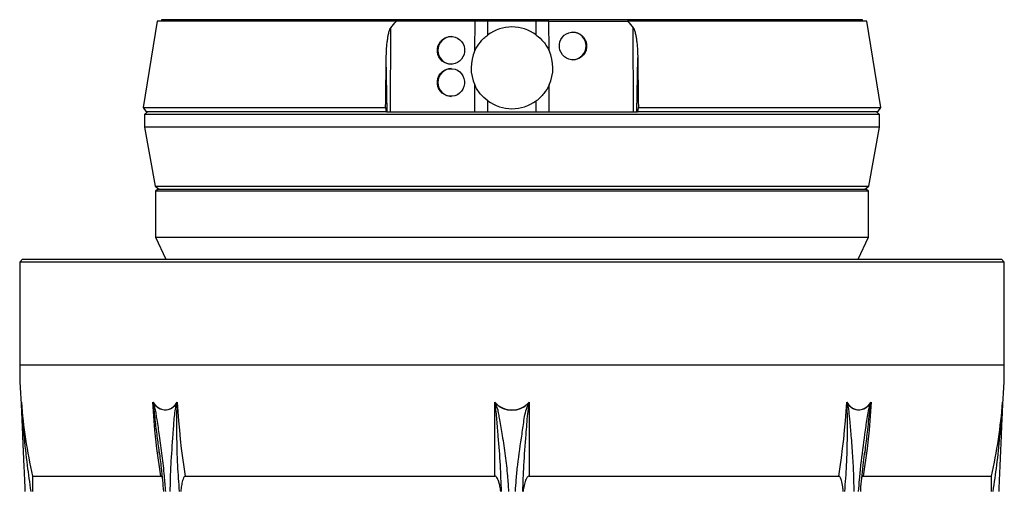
# Model space of a CAD drawing. Header units: millimetres. Extents: x 2367 to 3805, y 1036 to 5463.
# Tile 3 of 6: x 2412 to 3760, y 1961 to 2607. Entities that reach past the tile are written whole.
import ezdxf

# ---------------------------------------------------------------- set-up
doc = ezdxf.new("R2010")
doc.units = ezdxf.units.MM
doc.header["$LTSCALE"] = 2

msp = doc.modelspace()

# ---------------------------------------------------------------- linework, layer by layer
at = {"color": 7, "linetype": 'Continuous', "lineweight": 25}
for p, q in [((2600.3, 2604.9), (2581.3, 2486.8)), ((2928, 2604.9), (2600.3, 2604.9)), ((2606.3, 2606.9), (2606.3, 2604.9)), ((3003, 2604.9), (2928, 2604.9)), ((3035.7, 2604.9), (3003, 2604.9)), ((3035.6, 2564.6), (3035.7, 2604.9)), ((3053.1, 2604.9), (3035.7, 2604.9)), ((3053.1, 2585.9), (3053.1, 2604.9)), ((3086.3, 2604.9), (3053.1, 2604.9)), ((3119.6, 2604.9), (3086.3, 2604.9)), ((3136.9, 2604.9), (3119.6, 2604.9)), ((3119.6, 2585.9), (3119.6, 2604.9)), ((3137, 2564.6), (3136.9, 2604.9)), ((3136.9, 2604.9), (3169.7, 2604.9)), ((3169.7, 2604.9), (3244.6, 2604.9)), ((3572.3, 2604.9), (3244.6, 2604.9)), ((3566.3, 2604.9), (3566.3, 2606.9)), ((3591.4, 2486.8), (3572.3, 2604.9)), ((2919.9, 2480.9), (2920.2, 2595.9)), ((3252.8, 2480.9), (3252.4, 2595.9)), ((2915.4, 2480.9), (2914.1, 2554.6)), ((3257.2, 2480.9), (3258.5, 2554.6)), ((3035.3, 2480.9), (3035.4, 2517.5)), ((3137.3, 2480.9), (3137.2, 2517.5)), ((3053.1, 2480.9), (3053.1, 2495.8)), ((3119.6, 2480.9), (3119.6, 2495.8)), ((2581.3, 2486.8), (2585.5, 2480.9)), ((2581.3, 2486.8), (2913.3, 2486.8)), ((2587.3, 2480.9), (2583.3, 2476.9)), ((2914.2, 2480.9), (2585.5, 2480.9)), ((2913.3, 2486.8), (2914.2, 2480.9)), ((2914.5, 2480.9), (2914.2, 2480.9)), ((2914.5, 2480.9), (3258.1, 2480.9)), ((3258.4, 2480.9), (3258.1, 2480.9)), ((3258.4, 2480.9), (3259.3, 2486.8)), ((3587.1, 2480.9), (3258.4, 2480.9)), ((3259.3, 2486.8), (3591.4, 2486.8)), ((3589.3, 2476.9), (3585.3, 2480.9)), ((3587.1, 2480.9), (3591.4, 2486.8)), ((2583.3, 2476.9), (2583.3, 2459.9)), ((3589.3, 2476.9), (2583.3, 2476.9)), ((3589.3, 2459.9), (3589.3, 2476.9)), ((2583.3, 2459.9), (2597.6, 2378.8)), ((3589.3, 2459.9), (2583.3, 2459.9)), ((3575, 2378.8), (3589.3, 2459.9)), ((2597.6, 2378.8), (2603.2, 2374.9)), ((2597.6, 2378.8), (3537.8, 2378.8)), ((2601.3, 2374.9), (2598.3, 2371.9)), ((2601.3, 2374.9), (3506.3, 2374.9)), ((3506.3, 2374.9), (3571.3, 2374.9)), ((3537.8, 2378.8), (3575, 2378.8)), ((3569.4, 2374.9), (3575, 2378.8)), ((3574.3, 2371.9), (3571.3, 2374.9)), ((2598.3, 2371.9), (2598.3, 2308.9)), ((3508.9, 2371.9), (2598.3, 2371.9)), ((3574.3, 2371.9), (3508.9, 2371.9)), ((3574.3, 2308.9), (3574.3, 2371.9)), ((2598.3, 2308.9), (2612.3, 2278.9)), ((2598.3, 2308.9), (3508.9, 2308.9)), ((3508.9, 2308.9), (3574.3, 2308.9)), ((3560.3, 2278.9), (3574.3, 2308.9)), ((2416.3, 2278.9), (2412.3, 2274.9)), ((2416.3, 2278.9), (3756.3, 2278.9)), ((3760.3, 2274.9), (3756.3, 2278.9)), ((2412.3, 2274.9), (2412.3, 2133.6)), ((3760.3, 2274.9), (2412.3, 2274.9)), ((3760.3, 2133.6), (3760.3, 2274.9)), ((3062.7, 1981.8), (3062.7, 2083.2)), ((3110, 2083.2), (3110, 1981.8)), ((2603.8, 2012), (2603.4, 2015.1)), ((3569.2, 2015.2), (3568.8, 2011.5)), ((2430, 1981.8), (2605.5, 1981.8)), ((2639, 1981.8), (3062.7, 1981.8)), ((3110, 1981.8), (3533.6, 1981.8)), ((3567.1, 1981.8), (3742.6, 1981.8))]:
    msp.add_line(p, q, dxfattribs=at)
at = {"color": 8, "linetype": 'Continuous', "lineweight": 25}
for p, q in [((3086.3, 2606.9), (2606.3, 2606.9)), ((3566.3, 2606.9), (3086.3, 2606.9)), ((3760.3, 2133.6), (2412.3, 2133.6)), ((2414.7, 2081.8), (2414.6, 2083.2)), ((3758, 2083.2), (3757.9, 2081.7))]:
    msp.add_line(p, q, dxfattribs=at)
at = {"color": 7, "linetype": 'Continuous', "lineweight": 25, "flags": 128}
for points in [[(2594.6, 2083.2), (2597.2, 2079.8), (2600.1, 2077), (2603.2, 2074.9), (2606.5, 2073.4), (2610, 2072.7), (2613.4, 2072.7), (2616.8, 2073.4), (2620, 2074.9), (2623, 2077), (2625.7, 2079.8), (2628.1, 2083.2)], [(2605.5, 1981.8), (2603.6, 1994.4), (2601.8, 2006.9), (2600.2, 2019.6), (2598.7, 2032.2), (2597.4, 2044.9), (2596.3, 2057.7), (2595.4, 2070.4), (2594.6, 2083.2)], [(2627.2, 2081.2), (2624.6, 2078), (2621.7, 2075.5), (2618.5, 2073.6), (2615.2, 2072.5), (2611.7, 2072.1), (2608.2, 2072.5), (2604.8, 2073.6), (2601.5, 2075.5), (2598.4, 2078), (2595.6, 2081.2)], [(2628.1, 2083.2), (2628.8, 2070.4), (2629.8, 2057.7), (2630.9, 2044.9), (2632.2, 2032.2), (2633.6, 2019.6), (2635.2, 2006.9), (2637, 1994.4), (2639, 1981.8)], [(3533.6, 1981.8), (3535.6, 1994.4), (3537.4, 2006.9), (3539, 2019.6), (3540.5, 2032.2), (3541.7, 2044.9), (3542.8, 2057.7), (3543.8, 2070.4), (3544.5, 2083.2)], [(3544.5, 2083.2), (3546.9, 2079.8), (3549.6, 2077), (3552.6, 2074.9), (3555.9, 2073.4), (3559.2, 2072.7), (3562.7, 2072.7), (3566.1, 2073.4), (3569.4, 2074.9), (3572.5, 2077), (3575.4, 2079.8), (3578, 2083.2)], [(3577, 2081.2), (3574.2, 2078), (3571.2, 2075.5), (3567.9, 2073.6), (3564.4, 2072.5), (3560.9, 2072.1), (3557.4, 2072.5), (3554.1, 2073.6), (3550.9, 2075.5), (3548, 2078), (3545.4, 2081.2)], [(3578, 2083.2), (3577.2, 2070.4), (3576.3, 2057.7), (3575.2, 2044.9), (3573.9, 2032.2), (3572.5, 2019.6), (3570.8, 2006.9), (3569, 1994.4), (3567.1, 1981.8)]]:
    msp.add_lwpolyline(points, dxfattribs=at)
at = {"color": 7, "linetype": 'Continuous', "lineweight": 25}
for centre, radius, start, end in [((3086.3, 2540.9), 56, 53.5819, 126.4181), ((3168.7, 2570.9), 19, 272.0138, 88.1599), ((3003.8, 2564.9), 19, 91.868, 267.9584), ((3086.3, 2540.9), 56, 154.9502, 204.7025), ((3086.3, 2540.9), 56, 335.2975, 25.0498), ((3003.9, 2520.9), 19, 92.0722, 267.7542), ((3086.3, 2540.9), 56, 233.5819, 306.4181), ((3086.3, 2133.6), 674, 180, 185.1903), ((3086.3, 2133.6), 674, 354.8097, 0), ((3086.3, 2133.6), 673.6, 184.2876, 193.0162), ((2416.2, 2081.2), 1.54, 182.5566, 195.5187), ((2603.4, 2068.3), 15.1, 121.2353, 123.6658), ((2635.6, 2095.4), 16.5, 239.6859, 242.1405), ((3086.3, 2104.2), 31.7, 221.6586, 318.3414), ((2967.9, 2309), 247.3, 292.6605, 292.8664), ((3086.3, 2104.2), 32.1, 225.8884, 314.1116), ((3204.8, 2309), 247.3, 247.1336, 247.3395), ((3537.1, 2095.4), 16.5, 297.8595, 300.3141), ((3569.2, 2068.3), 15.1, 56.3342, 58.7647), ((3086.3, 2133.6), 673.6, 346.9838, 355.7124), ((3756.4, 2081.2), 1.54, 344.4813, 357.4434)]:
    msp.add_arc(centre, radius, start, end, dxfattribs=at)
for centre, major_axis in [((3169.8, 2570.9), (-1.9, 18.9)), ((3002.8, 2564.9), (1.9, 18.9)), ((3002.7, 2520.9), (1.9, 18.9))]:
    msp.add_ellipse(centre, major_axis=major_axis, ratio=0.984511, dxfattribs=at)
for points in [[(2920.2, 2595.9), (2922.7, 2598.9), (2925.3, 2601.9), (2928, 2604.9)], [(3244.6, 2604.9), (3247.3, 2601.9), (3249.9, 2598.9), (3252.4, 2595.9)], [(2913.3, 2486.8), (2913.6, 2509.4), (2913.9, 2532), (2914.1, 2554.6)], [(3258.5, 2554.6), (3258.7, 2532), (3259, 2509.4), (3259.3, 2486.8)], [(2414.7, 2081.2), (2414.7, 2081.8), (2414.6, 2082.5), (2414.6, 2083.2)], [(2595.6, 2081.2), (2595.3, 2081.8), (2594.9, 2082.5), (2594.6, 2083.2)], [(2627.2, 2081.2), (2627.5, 2081.8), (2627.8, 2082.5), (2628.1, 2083.2)], [(3063.9, 2081.2), (3063.5, 2081.8), (3063.1, 2082.5), (3062.7, 2083.2)], [(3108.7, 2081.2), (3109.1, 2081.8), (3109.5, 2082.5), (3110, 2083.2)], [(3545.4, 2081.2), (3545.1, 2081.8), (3544.8, 2082.5), (3544.5, 2083.2)], [(3577, 2081.2), (3577.3, 2081.8), (3577.7, 2082.5), (3578, 2083.2)], [(3757.9, 2081.2), (3757.9, 2081.8), (3758, 2082.5), (3758, 2083.2)]]:
    msp.add_open_spline(points, degree=3, dxfattribs=at)
for points, knots in [([(2914.1, 2554.6), (2914.2, 2558.1), (2914.3, 2561.6), (2914.7, 2568.6), (2915, 2572), (2915.6, 2577.2), (2915.9, 2579), (2916.4, 2582.5), (2916.6, 2584.2), (2917.3, 2587.6), (2917.7, 2589.4), (2918.4, 2591.9), (2918.7, 2592.7), (2919.1, 2594), (2919.3, 2594.4), (2919.7, 2595.2), (2919.9, 2595.5), (2920.2, 2595.9)], [0, 0, 0, 0, 0.25, 0.25, 0.5, 0.5, 0.625, 0.625, 0.75, 0.75, 0.875, 0.875, 0.9375, 0.9375, 0.96875, 0.96875, 1, 1, 1, 1]), ([(3252.4, 2595.9), (3252.7, 2595.5), (3252.9, 2595.2), (3253.3, 2594.4), (3253.5, 2594), (3254, 2592.7), (3254.2, 2591.9), (3254.9, 2589.3), (3255.3, 2587.6), (3256, 2584.2), (3256.3, 2582.4), (3256.8, 2579), (3257, 2577.2), (3257.6, 2572), (3257.9, 2568.5), (3258.3, 2561.6), (3258.4, 2558.1), (3258.5, 2554.6)], [0, 0, 0, 0, 0.03125, 0.03125, 0.0625, 0.0625, 0.125, 0.125, 0.25, 0.25, 0.375, 0.375, 0.5, 0.5, 0.75, 0.75, 1, 1, 1, 1]), ([(3035.6, 2564.6), (3037.6, 2568.8), (3040, 2572.7), (3043.7, 2577.2), (3044.4, 2578.1), (3046, 2579.8), (3046.9, 2580.6), (3049.4, 2583), (3051.2, 2584.5), (3053.1, 2585.9)], [0, 0, 0, 0, 0.5, 0.5, 0.625, 0.625, 0.75, 0.75, 1, 1, 1, 1]), ([(3119.6, 2585.9), (3123.3, 2583.2), (3126.7, 2580), (3130.3, 2575.5), (3131.1, 2574.6), (3132.4, 2572.7), (3133.1, 2571.7), (3134.9, 2568.7), (3136.1, 2566.7), (3137, 2564.6)], [0, 0, 0, 0, 0.5, 0.5, 0.625, 0.625, 0.75, 0.75, 1, 1, 1, 1]), ([(3053.1, 2495.8), (3049.2, 2498.6), (3045.9, 2501.9), (3042.2, 2506.4), (3041.4, 2507.3), (3040.1, 2509.3), (3039.4, 2510.2), (3037.5, 2513.2), (3036.4, 2515.3), (3035.4, 2517.5)], [0, 0, 0, 0, 0.5, 0.5, 0.625, 0.625, 0.75, 0.75, 1, 1, 1, 1]), ([(3137.2, 2517.5), (3135.2, 2513.2), (3132.7, 2509.2), (3129, 2504.7), (3128.3, 2503.8), (3126.7, 2502), (3125.8, 2501.2), (3123.3, 2498.7), (3121.5, 2497.2), (3119.6, 2495.8)], [0, 0, 0, 0, 0.5, 0.5, 0.625, 0.625, 0.75, 0.75, 1, 1, 1, 1]), ([(2414.8, 2080.8), (2414.7, 2081.5), (2414.7, 2082.2), (2414.6, 2082.8), (2414.6, 2082.9), (2414.6, 2083), (2414.6, 2083.1), (2414.6, 2083.2), (2414.6, 2083.2), (2414.6, 2083.2)], [0, 0, 0, 0, 0.001017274, 0.001017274, 0.001017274, 0.001184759, 0.001184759, 0.001184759, 0.001208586, 0.001208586, 0.001208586, 0.001208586]), ([(2420, 1960.9), (2419.7, 1966.3), (2419.2, 1978.4), (2418.1, 2004.5), (2417, 2028.7), (2416.1, 2049.9), (2415.6, 2060.6), (2415.1, 2071.1), (2414.9, 2077.8), (2414.7, 2081.2)], [0, 0, 0, 0, 0.133124, 0.297445, 0.647633, 0.735926, 0.824469, 0.912461, 1, 1, 1, 1]), ([(2595.1, 2080.8), (2594.9, 2081.5), (2594.8, 2082.2), (2594.7, 2082.8), (2594.7, 2082.9), (2594.7, 2083), (2594.6, 2083.1), (2594.6, 2083.2), (2594.6, 2083.2), (2594.6, 2083.2)], [0, 0, 0, 0, 0.001017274, 0.001017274, 0.001017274, 0.001184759, 0.001184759, 0.001184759, 0.001208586, 0.001208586, 0.001208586, 0.001208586]), ([(2627.8, 2080.8), (2627.9, 2081.5), (2628, 2082.2), (2628, 2082.8), (2628, 2082.9), (2628.1, 2083), (2628.1, 2083.1), (2628.1, 2083.2), (2628.1, 2083.2), (2628.1, 2083.2)], [0, 0, 0, 0, 0.001017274, 0.001017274, 0.001017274, 0.001184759, 0.001184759, 0.001184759, 0.001208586, 0.001208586, 0.001208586, 0.001208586]), ([(3063.1, 2080.8), (3063, 2081.5), (3062.9, 2082.2), (3062.7, 2082.8), (3062.7, 2082.9), (3062.7, 2083), (3062.7, 2083.1), (3062.7, 2083.2), (3062.7, 2083.2), (3062.7, 2083.2)], [0, 0, 0, 0, 0.001017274, 0.001017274, 0.001017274, 0.001184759, 0.001184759, 0.001184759, 0.001208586, 0.001208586, 0.001208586, 0.001208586]), ([(3109.5, 2080.8), (3109.6, 2081.5), (3109.8, 2082.2), (3109.9, 2082.8), (3109.9, 2082.9), (3109.9, 2083), (3109.9, 2083.1), (3110, 2083.2), (3110, 2083.2), (3110, 2083.2)], [0, 0, 0, 0, 0.001017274, 0.001017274, 0.001017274, 0.001184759, 0.001184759, 0.001184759, 0.001208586, 0.001208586, 0.001208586, 0.001208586]), ([(3544.8, 2080.8), (3544.7, 2081.5), (3544.6, 2082.2), (3544.6, 2082.8), (3544.6, 2082.9), (3544.6, 2083), (3544.6, 2083.1), (3544.6, 2083.2), (3544.6, 2083.2), (3544.5, 2083.2)], [0, 0, 0, 0, 0.001017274, 0.001017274, 0.001017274, 0.001184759, 0.001184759, 0.001184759, 0.001208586, 0.001208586, 0.001208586, 0.001208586]), ([(3577.6, 2080.8), (3577.7, 2081.5), (3577.8, 2082.2), (3577.9, 2082.8), (3577.9, 2082.9), (3578, 2083), (3578, 2083.1), (3578, 2083.2), (3578, 2083.2), (3578, 2083.2)], [0, 0, 0, 0, 0.001017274, 0.001017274, 0.001017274, 0.001184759, 0.001184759, 0.001184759, 0.001208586, 0.001208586, 0.001208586, 0.001208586]), ([(3757.9, 2081.2), (3757.8, 2078.8), (3757.6, 2074.2), (3757.3, 2066.8), (3756.7, 2054.5), (3755.9, 2035.6), (3754.8, 2009.7), (3753.7, 1984.3), (3753, 1968), (3752.7, 1960.9)], [0, 0, 0, 0, 0.060862, 0.122101, 0.183375, 0.368629, 0.597178, 0.825952, 1, 1, 1, 1]), ([(3757.9, 2080.8), (3757.9, 2081.5), (3757.9, 2082.2), (3758, 2082.8), (3758, 2082.9), (3758, 2083), (3758, 2083.1), (3758, 2083.2), (3758, 2083.2), (3758, 2083.2)], [0, 0, 0, 0, 0.001017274, 0.001017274, 0.001017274, 0.001184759, 0.001184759, 0.001184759, 0.001208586, 0.001208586, 0.001208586, 0.001208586]), ([(2603.3, 2015.1), (2604.3, 2007.8), (2605.9, 1994.7), (2607.8, 1976.6), (2608.6, 1965.8), (2609, 1960.9)], [0, 0, 0, 0, 0.406306, 0.731406, 1, 1, 1, 1]), ([(3563.7, 1960.9), (3563.8, 1963), (3564.3, 1970.3), (3565.6, 1983.6), (3567.3, 1999.7), (3568.7, 2010.4), (3569.3, 2015.2)], [0, 0, 0, 0, 0.112603, 0.404569, 0.734277, 1, 1, 1, 1]), ([(2430, 1981.8), (2430, 1981.8), (2430, 1981.8), (2430, 1981.6), (2430, 1980.8), (2429.9, 1978.9), (2429.9, 1976), (2429.8, 1971.2), (2429.8, 1966.1), (2429.8, 1962.3), (2429.8, 1960.9)], [0, 0, 0, 0, 0.009285, 0.042139, 0.090946, 0.184148, 0.344177, 0.504974, 0.825824, 1, 1, 1, 1]), ([(2607.3, 1980.2), (2607.1, 1980.6), (2606.8, 1981.2), (2606.1, 1981.7), (2605.7, 1981.8), (2605.5, 1981.8), (2605.5, 1981.8)], [0, 0, 0, 0, 0.448488, 0.751325, 0.994795, 1, 1, 1, 1]), ([(2639, 1981.8), (2638.9, 1981.8), (2638.7, 1981.8), (2638.2, 1981.6), (2637.3, 1980.8), (2636.3, 1978.9), (2635.3, 1975.9), (2634.2, 1971.1), (2633.3, 1966.1), (2633, 1962.3), (2632.9, 1960.9)], [0, 0, 0, 0, 0.009719, 0.04242, 0.091405, 0.185154, 0.346546, 0.508712, 0.827697, 1, 1, 1, 1]), ([(3071, 1960.9), (3070.7, 1963.3), (3070.1, 1967.6), (3068.6, 1973.5), (3067, 1977.8), (3065.3, 1980.4), (3064.1, 1981.4), (3063.3, 1981.8), (3062.8, 1981.8), (3062.7, 1981.8)], [0, 0, 0, 0, 0.309256, 0.543715, 0.776949, 0.894172, 0.937364, 0.980966, 1, 1, 1, 1]), ([(3110, 1981.8), (3109.9, 1981.8), (3109.6, 1981.8), (3108.9, 1981.6), (3107.7, 1980.8), (3106.3, 1978.9), (3104.9, 1976), (3103.4, 1971.2), (3102.2, 1966.1), (3101.7, 1962.3), (3101.6, 1960.9)], [0, 0, 0, 0, 0.009287, 0.042147, 0.090963, 0.184183, 0.342708, 0.504966, 0.824721, 1, 1, 1, 1]), ([(3539.7, 1960.9), (3539.6, 1962.9), (3539.1, 1968), (3537.8, 1974.6), (3536.2, 1979.4), (3535, 1981.2), (3534.3, 1981.7), (3533.8, 1981.8), (3533.6, 1981.8), (3533.6, 1981.8)], [0, 0, 0, 0, 0.2558678, 0.6573324, 0.8631848, 0.9249123, 0.9661431, 0.9992914, 1, 1, 1, 1]), ([(3567.1, 1981.8), (3567, 1981.8), (3566.8, 1981.8), (3566.3, 1981.6), (3565.7, 1981), (3565.4, 1980.4), (3565.3, 1980.1)], [0, 0, 0, 0, 0.068199, 0.297678, 0.641419, 1, 1, 1, 1]), ([(3742.8, 1960.9), (3742.8, 1962.2), (3742.8, 1965.9), (3742.8, 1971.9), (3742.7, 1977.3), (3742.7, 1980.4), (3742.6, 1981.4), (3742.6, 1981.8), (3742.6, 1981.8), (3742.6, 1981.8)], [0, 0, 0, 0, 0.162789, 0.471976, 0.777341, 0.894358, 0.937474, 0.980999, 1, 1, 1, 1])]:
    msp.add_open_spline(points, degree=3, knots=knots, dxfattribs=at)
at = {"color": 8, "linetype": 'Continuous', "lineweight": 25}
for points, knots in [([(2414.8, 2080.8), (2415.1, 2076.2), (2415.7, 2066.9), (2416.8, 2052.8), (2418.8, 2029.2), (2422.1, 1998.6), (2425.8, 1972.7), (2427.5, 1960.9)], [0, 0, 0, 0, 0.11704, 0.234371, 0.351724, 0.704889, 1, 1, 1, 1]), ([(2603.4, 2015.1), (2602.5, 2022.3), (2600.6, 2036.8), (2598.3, 2055), (2596.8, 2069.8), (2595.6, 2077.2), (2595.1, 2080.8)], [0, 0, 0, 0, 0.324813, 0.662186, 0.831251, 1, 1, 1, 1]), ([(2595.6, 2081.2), (2596.3, 2078.8), (2597.6, 2074.2), (2598.8, 2066.8), (2600.7, 2054.5), (2603.7, 2035.6), (2607.1, 2009.7), (2610, 1984.3), (2611.3, 1968), (2611.8, 1960.9)], [0, 0, 0, 0, 0.060862, 0.122101, 0.183375, 0.368629, 0.597178, 0.825952, 1, 1, 1, 1]), ([(2618.4, 1960.9), (2618.5, 1966.3), (2618.7, 1978.4), (2619.8, 2004.5), (2621.7, 2028.7), (2623.2, 2049.9), (2623.9, 2060.6), (2625, 2071.1), (2626.5, 2077.8), (2627.2, 2081.2)], [0, 0, 0, 0, 0.133124, 0.297445, 0.647633, 0.735926, 0.824469, 0.912461, 1, 1, 1, 1]), ([(2627.8, 2080.8), (2627.5, 2076.2), (2626.8, 2066.9), (2626.9, 2052.8), (2627.2, 2029.2), (2627.8, 1998.6), (2629.8, 1972.7), (2630.7, 1960.9)], [0, 0, 0, 0, 0.11704, 0.234371, 0.351724, 0.704889, 1, 1, 1, 1]), ([(3071.9, 1960.9), (3071.5, 1972.9), (3070.5, 1998), (3068.2, 2030.6), (3065.9, 2055), (3064.9, 2069.8), (3063.7, 2077.2), (3063.1, 2080.8)], [0, 0, 0, 0, 0.29871, 0.630335, 0.815046, 0.90761, 1, 1, 1, 1]), ([(3063.9, 2081.2), (3064.8, 2078.8), (3066.5, 2074.2), (3067.8, 2066.8), (3069.9, 2054.5), (3073.3, 2035.6), (3077.1, 2009.7), (3080.1, 1984.3), (3081.1, 1968), (3081.6, 1960.9)], [0, 0, 0, 0, 0.060862, 0.122101, 0.183375, 0.368629, 0.597178, 0.825952, 1, 1, 1, 1]), ([(3091, 1960.9), (3091.3, 1966.3), (3092.1, 1978.4), (3094.8, 2004.5), (3098.5, 2028.7), (3101.6, 2049.9), (3103, 2060.6), (3105, 2071.1), (3107.5, 2077.8), (3108.7, 2081.2)], [0, 0, 0, 0, 0.133124, 0.297445, 0.647633, 0.735926, 0.824469, 0.912461, 1, 1, 1, 1]), ([(3109.5, 2080.8), (3108.7, 2076.2), (3107.1, 2066.9), (3106.2, 2052.8), (3104.5, 2029.2), (3102, 1998.6), (3101.1, 1972.7), (3100.7, 1960.9)], [0, 0, 0, 0, 0.11704, 0.234371, 0.351724, 0.704889, 1, 1, 1, 1]), ([(3541.9, 1960.9), (3542.9, 1972.9), (3544.8, 1998), (3545.6, 2030.6), (3545.5, 2055), (3545.5, 2069.8), (3545, 2077.2), (3544.8, 2080.8)], [0, 0, 0, 0, 0.29871, 0.630335, 0.815046, 0.90761, 1, 1, 1, 1]), ([(3545.4, 2081.2), (3545.9, 2078.8), (3546.9, 2074.2), (3547.7, 2066.8), (3548.8, 2054.5), (3550.6, 2035.6), (3552.5, 2009.7), (3553.8, 1984.3), (3554.1, 1968), (3554.2, 1960.9)], [0, 0, 0, 0, 0.060862, 0.122101, 0.183375, 0.368629, 0.597178, 0.825952, 1, 1, 1, 1]), ([(3560.8, 1960.9), (3561.2, 1966.3), (3562.1, 1978.4), (3564.8, 2004.5), (3568.2, 2028.7), (3571, 2049.9), (3572.4, 2060.6), (3574.1, 2071.1), (3576, 2077.8), (3577, 2081.2)], [0, 0, 0, 0, 0.133124, 0.297445, 0.647633, 0.735926, 0.824469, 0.912461, 1, 1, 1, 1]), ([(3577.6, 2080.8), (3576.8, 2076.2), (3575.2, 2066.9), (3573.8, 2052.8), (3571.9, 2035.5), (3570.3, 2023), (3569.2, 2015.2)], [0, 0, 0, 0, 0.213801, 0.428136, 0.642508, 1, 1, 1, 1]), ([(3745.1, 1960.9), (3746.8, 1972.9), (3750.4, 1998), (3753.9, 2030.6), (3756, 2055), (3757.2, 2069.8), (3757.6, 2077.2), (3757.9, 2080.8)], [0, 0, 0, 0, 0.2987104, 0.6303346, 0.8150463, 0.9076096, 1, 1, 1, 1])]:
    msp.add_open_spline(points, degree=3, knots=knots, dxfattribs=at)

doc.saveas('drawing.dxf')
